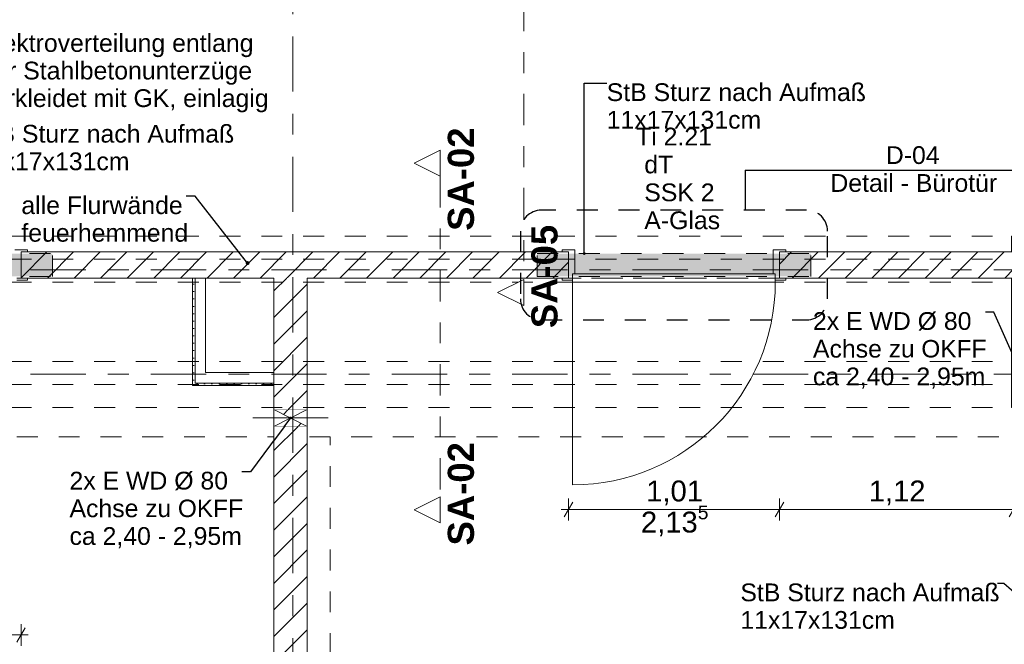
# Model space of a CAD drawing. Header units: metres. Extents: x -4 to 100, y -11 to 17.
# Tile 237 of 256: x 20.82 to 25.54, y 4.06 to 7.05. Entities that reach past the tile are written whole.
import ezdxf

# ---------------------------------------------------------------- set-up
doc = ezdxf.new("R2010")
doc.units = ezdxf.units.M
doc.header["$MEASUREMENT"] = 0
for name, pattern in [('Achse', [0.2, 0.1, -0.05, 0, -0.05]), ('Punktlinie eng', [0.0375, 0.0125, -0.025]), ('Schnittlinie', [0.3, 0.15, -0.075, 0, -0.075]), ('Strichlinie doppelt', [0.546806, 0.264583, -0.105833, 0.070556, -0.105833]), ('Strichlinie eng', [0.115, 0.075, -0.04]), ('Untersicht', [0.1, 0.075, -0.025]), ('Wipeout_Contour', [1, 0, -1])]:
    doc.linetypes.add(name, pattern=pattern)
for name, color, linetype in [('152 - Bemaßung_ Beschriftung.Ausbau', 7, 'Continuous'), ('203 - Marker.Schnitt - Ausbaudetail SA', 7, 'Continuous'), ('208 - Marker.Detail', 7, 'Continuous'), ('451 - Universal.Achsen Raster', 7, 'Continuous'), ('605 - Struktur.Wand Innen', 7, 'Continuous'), ('608 - Struktur.Träger', 7, 'Continuous'), ('650 - Abdeckung.Fußboden Aufbau', 7, 'Continuous'), ('Abbruch_605 - Struktur.Wand Innen', 7, 'Continuous'), ('Abbruch_606 - Struktur.Wand Innen Ausbau', 7, 'Continuous'), ('Neubau_152 - Bemaßung_ Beschriftung.Ausbau', 7, 'Continuous'), ('Neubau_605 - Struktur.Wand Innen', 7, 'Continuous'), ('Neubau_615 - Struktur.Sturz', 7, 'Continuous'), ('Neubau_653 - Abdeckung.TB Verkofferung', 7, 'Continuous')]:
    doc.layers.add(name, color=color, linetype=linetype)
doc.styles.add('ERSTELLTER_STIL_1', font='txt')
doc.styles.add('ERSTELLTER_STIL_2', font='txt')
doc.linetypes.add('Abbruch 1', pattern='A,0,[1,2022.0244.A_L5A-PL02.03_iC_Grundriss 1.OG1.Shx,S=0.001984,R=0,X=0,Y=0],-0.25,0', length=0.25)
doc.dimstyles.new('ERSTELLTER_STIL__5', dxfattribs={"dimtxt": 0.1, "dimasz": 0.0532, "dimexe": 0.18, "dimexo": 0.0625, "dimgap": 0, "dimtad": 1, "dimtih": 1, "dimtoh": 1, "dimzin": 0, "dimdsep": 46, "dimtxsty": 'ERSTELLTER_STIL_2', "dimblk": 'ARROWHEAD_2', "dimblk1": 'ARROWHEAD_2', "dimblk2": 'ARROWHEAD_2', "dimcen": 0.09, "dimse1": 1, "dimse2": 1, "dimclrd": 7, "dimclre": 7, "dimclrt": 7, "dimazin": 0, "dimtfac": 1, "dimtdec": 4, "dimtmove": 0, "dimatfit": 3, "dimfxl": 1, "dimtolj": 1, "dimtzin": 0, "dimarcsym": 0})
doc.dimstyles.new('ERSTELLTER_STIL__8', dxfattribs={"dimtxt": 0.18, "dimasz": 0.03648, "dimexe": 0.18, "dimexo": 0.0625, "dimgap": 0, "dimtad": 0, "dimtih": 1, "dimtoh": 1, "dimdec": 4, "dimzin": 0, "dimdsep": 46, "dimcen": 0.09, "dimadec": 0, "dimazin": 0, "dimtfac": 1, "dimtdec": 4, "dimtmove": 0, "dimatfit": 3, "dimldrblk": 'ARROWHEAD_11', "dimfxl": 1, "dimtolj": 1, "dimtzin": 0, "dimarcsym": 0})
doc.dimstyles.new('ERSTELLTER_STIL__9', dxfattribs={"dimtxt": 0.18, "dimasz": 0.02736, "dimexe": 0.18, "dimexo": 0.0625, "dimgap": 0, "dimtad": 0, "dimtih": 1, "dimtoh": 1, "dimdec": 4, "dimzin": 0, "dimdsep": 46, "dimcen": 0.09, "dimadec": 0, "dimazin": 0, "dimtfac": 1, "dimtdec": 4, "dimtmove": 0, "dimatfit": 3, "dimldrblk": 'ARROWHEAD_11', "dimfxl": 1, "dimtolj": 1, "dimtzin": 0, "dimarcsym": 0})
pattern_1 = [(45, (0, 0), (-0.0636396, 0.0636396), [])]
pattern_2 = [(45, (0, 0), (-0.01767767, 0.01767767), [0, -0.025])]

# ---------------------------------------------------------------- blocks, each defined once
blk = doc.blocks.new('ARROWHEAD_11')
at = {"color": 0, "linetype": 'Continuous', "lineweight": 0}
blk.add_line((0, 0), (-1, 0), dxfattribs=at)
at = {"color": 0, "linetype": 'Continuous', "lineweight": 0, "const_width": 0.25, "flags": 128}
blk.add_lwpolyline([(-0.125, 0, 1), (0.125, 0, 1)], format="xyb", close=True, dxfattribs=at)
blk = doc.blocks.new('*D630')
at = {"layer": '152 - Bemaßung_ Beschriftung.Ausbau', "color": 7, "linetype": 'Continuous', "lineweight": 5}
for p, q in [((23.4702, 4.7369), (23.4298, 4.6669)), ((23.45, 4.6494), (23.45, 4.7544)), ((24.4802, 4.7369), (24.4398, 4.6669)), ((24.46, 4.6494), (24.46, 4.7544)), ((23.4157, 4.7019), (23.45, 4.7019)), ((23.45, 4.7019), (24.46, 4.7019))]:
    blk.add_line(p, q, dxfattribs=at)
at = {"layer": '152 - Bemaßung_ Beschriftung.Ausbau', "color": 7, "lineweight": 5, "char_height": 0.1, "attachment_point": 7, "style": 'ERSTELLTER_STIL_2'}
for s, insert in [('\\A1;{\\pql;\\fArial|b0|i0|c0|p38;2,13\\fArial|b0|i0|c0|p38;\\A1{\\H.66x;\\S5^  ;}}', (23.7969, 4.5625)), ('\\A1;{\\pql;\\fArial|b0|i0|c0|p38;1,01}', (23.8219, 4.7219))]:
    blk.add_mtext(s, dxfattribs=dict(at, insert=insert))
blk = doc.blocks.new('ARROWHEAD_2')
at = {"color": 0, "linetype": 'Continuous', "lineweight": 0}
for p, q in [((0, 0), (-1, 0)), ((-0.378, -0.655), (0.378, 0.655))]:
    blk.add_line(p, q, dxfattribs=at)
blk = doc.blocks.new('*D631')
at = {"layer": '152 - Bemaßung_ Beschriftung.Ausbau', "color": 7, "linetype": 'Continuous', "lineweight": 5}
for p, q in [((24.4802, 4.7369), (24.4398, 4.6669)), ((24.46, 4.6494), (24.46, 4.7544)), ((25.5598, 4.6669), (25.6002, 4.7369)), ((25.58, 4.6494), (25.58, 4.7544)), ((24.46, 4.7019), (25.58, 4.7019)), ((25.58, 4.7019), (25.6142, 4.7019))]:
    blk.add_line(p, q, dxfattribs=at)
at = {"layer": '152 - Bemaßung_ Beschriftung.Ausbau', "color": 7, "lineweight": 5, "insert": (24.887, 4.7219), "char_height": 0.1, "attachment_point": 7, "style": 'ERSTELLTER_STIL_2'}
blk.add_mtext('\\A1;{\\pql;\\fArial|b0|i0|c0|p38;1,12}', dxfattribs=at)
blk = doc.blocks.new('*D633')
at = {"layer": '152 - Bemaßung_ Beschriftung.Ausbau', "color": 7, "linetype": 'Continuous', "lineweight": 5}
for p, q in [((19.82, 4.0486), (19.82, 4.1536)), ((20.83, 4.0486), (20.83, 4.1536)), ((19.8402, 4.1361), (19.7998, 4.0661)), ((19.82, 4.1011), (20.83, 4.1011)), ((20.8098, 4.0661), (20.8502, 4.1361)), ((20.83, 4.1011), (20.8642, 4.1011))]:
    blk.add_line(p, q, dxfattribs=at)
at = {"layer": '152 - Bemaßung_ Beschriftung.Ausbau', "color": 7, "lineweight": 5, "char_height": 0.1, "attachment_point": 7, "style": 'ERSTELLTER_STIL_2'}
for s, insert in [('\\A1;{\\pql;\\fArial|b0|i0|c0|p38;2,13\\fArial|b0|i0|c0|p38;\\A1{\\H.66x;\\S5^  ;}}', (20.1669, 3.9617)), ('\\A1;{\\pql;\\fArial|b0|i0|c0|p38;1,01}', (20.1919, 4.1211))]:
    blk.add_mtext(s, dxfattribs=dict(at, insert=insert))

msp = doc.modelspace()

# ---------------------------------------------------------------- hatches: boundary and pattern name
at = {"layer": 'Abbruch_605 - Struktur.Wand Innen', "linetype": 'Continuous', "lineweight": 0, "true_color": 0x000000}
h = msp.add_hatch(dxfattribs=at)
h.set_pattern_fill('MW_Ziegel_0001', color=18, style=0, pattern_type=2)
h.set_pattern_definition(pattern_1)
h.paths.add_polyline_path([(22.04, 5.18), (22.12, 5.14), (22.2, 5.18)])
h = msp.add_hatch(dxfattribs=at)
h.set_pattern_fill('MW_Ziegel_0001', color=18, style=0, pattern_type=2)
h.set_pattern_definition(pattern_1)
h.paths.add_polyline_path([(22.04, 5.1), (22.2, 5.1), (22.12, 5.14)])
at = {"layer": 'Abbruch_606 - Struktur.Wand Innen Ausbau', "linetype": 'Continuous', "lineweight": 0, "true_color": 0x000000}
h = msp.add_hatch(dxfattribs=at)
h.set_pattern_fill('Gips_0001', color=18, style=0, pattern_type=2)
h.set_pattern_definition(pattern_2)
h.paths.add_polyline_path([(21.6625, 5.3075), (21.65, 5.295), (21.6625, 5.295)])
h = msp.add_hatch(dxfattribs=at)
h.set_pattern_fill('Gips_0001', color=18, style=0, pattern_type=2)
h.set_pattern_definition(pattern_2)
h.paths.add_polyline_path([(21.65, 5.3075), (21.65, 5.295), (21.6625, 5.3075)])

# ---------------------------------------------------------------- linework, layer by layer
at = {"layer": '208 - Marker.Detail', "color": 30, "linetype": 'Continuous', "lineweight": 25, "true_color": 0xff6e00}
for p, q in [((24.2949, 6.3271), (24.2949, 6.135)), ((24.2949, 6.3271), (24.3449, 6.3271)), ((24.3449, 6.3271), (25.8449, 6.3271))]:
    msp.add_line(p, q, dxfattribs=at)
at = {"layer": '208 - Marker.Detail', "color": 30, "linetype": 'Punktlinie eng', "lineweight": 25, "true_color": 0xff6e00}
for p, q in [((24.59, 6.135), (23.32, 6.135)), ((23.32, 5.61), (24.59, 5.61))]:
    msp.add_line(p, q, dxfattribs=at)
for centre, start, end in [((23.32, 6.035), 90, 180), ((24.59, 6.035), 0, 90), ((24.59, 5.71), 270, 0)]:
    msp.add_arc(centre, 0.1, start, end, dxfattribs=at)
at = {"layer": '605 - Struktur.Wand Innen', "color": 1, "linetype": 'Continuous', "lineweight": 13}
for p, q in [((23.48, 5.945), (23.48, 5.83)), ((24.43, 5.945), (24.43, 5.83))]:
    msp.add_line(p, q, dxfattribs=at)
at = {"layer": '608 - Struktur.Träger', "color": 7, "linetype": 'Untersicht', "lineweight": 13}
msp.add_line((0.38, 6.01), (61.88, 6.01), dxfattribs=at)
at = {"layer": '650 - Abdeckung.Fußboden Aufbau', "color": 7, "linetype": 'Continuous', "lineweight": 13, "flags": 128}
for points in [[(24.46, 5.81), (24.46, 5.935), (25.57, 5.935), (25.57, 6.01), (25.89, 6.01), (25.89, 5.6695), (32.77, 5.6695), (32.77, 6.01), (33.09, 6.01), (33.09, 5.935), (34.21, 5.935), (34.21, 5.8285), (35.22, 5.8285), (35.22, 5.935), (37.85, 5.935), (37.85, 5.8285)], [(20.83, 5.81), (20.83, 5.935), (23.45, 5.935), (23.45, 5.81)], [(18.61, 0.71), (18.69, 0.71), (18.69, 0.255), (21.97, 0.255), (21.97, 0.71), (22.04, 0.71), (22.04, 5.81), (20.83, 5.81)], [(23.45, 5.81), (22.2, 5.81)], [(22.2, 5.81), (22.2, 0.71)], [(25.64, 5.19), (25.57, 5.19), (25.57, 5.81), (24.46, 5.81)]]:
    msp.add_lwpolyline(points, dxfattribs=at)
at = {"layer": '650 - Abdeckung.Fußboden Aufbau', "color": 7, "linetype": 'Strichlinie eng', "lineweight": 13, "flags": 128}
for points in [[(19.82, 5.81), (20.83, 5.81)], [(24.46, 5.81), (23.45, 5.81)]]:
    msp.add_lwpolyline(points, dxfattribs=at)
at = {"layer": 'Abbruch_605 - Struktur.Wand Innen', "color": 160, "linetype": 'Abbruch 1', "lineweight": 5, "true_color": 0x3232ff}
msp.add_line((21.94, 5.14), (22.3, 5.14), dxfattribs=at)
msp.add_line((21.94, 5.14), (22.3, 5.14), dxfattribs=at)
at = {"layer": 'Abbruch_605 - Struktur.Wand Innen', "color": 7, "linetype": 'Abbruch 1', "lineweight": 18}
for p, q in [((22.2, 5.18), (22.04, 5.18)), ((22.04, 5.1), (22.2, 5.1))]:
    msp.add_line(p, q, dxfattribs=at)
at = {"layer": 'Abbruch_605 - Struktur.Wand Innen', "color": 7, "linetype": 'Abbruch 1', "lineweight": 18, "flags": 128}
for points in [[(22.04, 5.18), (22.04, 5.1)], [(22.2, 5.1), (22.2, 5.18)]]:
    msp.add_lwpolyline(points, dxfattribs=at)
at = {"layer": 'Abbruch_606 - Struktur.Wand Innen Ausbau', "color": 7, "linetype": 'Abbruch 1', "lineweight": 5}
for p, q in [((21.6625, 5.3575), (21.6625, 5.3075)), ((21.6625, 5.3075), (21.7125, 5.3075)), ((21.6625, 5.3075), (21.7125, 5.3075))]:
    msp.add_line(p, q, dxfattribs=at)
at = {"layer": 'Abbruch_606 - Struktur.Wand Innen Ausbau', "color": 7, "linetype": 'Abbruch 1', "lineweight": 5, "flags": 128}
msp.add_lwpolyline([(21.65, 5.295), (21.6625, 5.295)], dxfattribs=at)
at = {"layer": 'Neubau_605 - Struktur.Wand Innen', "color": 1, "linetype": 'Continuous', "lineweight": 9}
for p, q in [((22.04, 5.1), (22.2, 5.18)), ((22.04, 5.18), (22.2, 5.1))]:
    msp.add_line(p, q, dxfattribs=at)
at = {"layer": 'Neubau_653 - Abdeckung.TB Verkofferung', "color": 1, "linetype": 'Untersicht', "lineweight": 9}
for p, q in [((18.61, 5.81), (25.64, 5.81)), ((18.61, 5.0505), (25.64, 5.0505)), ((22.31, 1.01), (22.31, 5.0505))]:
    msp.add_line(p, q, dxfattribs=at)

# ---------------------------------------------------------------- texts
at = {"layer": '203 - Marker.Schnitt - Ausbaudetail SA', "color": 7, "lineweight": 13, "char_height": 0.125, "rotation": 90, "style": 'ERSTELLTER_STIL_1'}
for s, insert, attachment_point in [('\\A1;{\\pql;\\pt0;\\fArial|b1|i0|c0|p38;SA-02}', (22.9992, 6.0359), 7), ('\\A1;{\\pqr;\\pt0;\\fArial|b1|i0|c0|p38;SA-02}', (22.9992, 5.0246), 9)]:
    msp.add_mtext(s, dxfattribs=dict(at, insert=insert, attachment_point=attachment_point))
at = {"layer": '208 - Marker.Detail', "color": 30, "lineweight": 25, "true_color": 0xff6e00, "char_height": 0.085, "style": 'ERSTELLTER_STIL_2'}
for s, insert, attachment_point in [('\\A1;{\\pql;\\fArial|b0|i0|c0|p38;D-04}', (24.969, 6.3549), 7), ('\\A1;{\\pql;\\fArial|b0|i0|c0|p38;Detail - Bürotür}', (24.7036, 6.3077), 1)]:
    msp.add_mtext(s, dxfattribs=dict(at, insert=insert, attachment_point=attachment_point))
at = {"layer": '605 - Struktur.Wand Innen', "color": 1, "lineweight": 9, "char_height": 0.085, "style": 'ERSTELLTER_STIL_2'}
for s, insert, attachment_point in [('\\A1;{\\pqc;\\pt0;\\fArial|b0|i0|c0|p38;Ti 2.21}', (23.955, 6.4449), 8), ('\\A1;{\\pqr;\\pt0;\\fArial|b0|i0|c0|p38;}', (23.7475, 6.4157), 3), ('\\A1;{\\pql;\\pt0;\\fArial|b0|i0|c0|p38;dT}', (23.8128, 6.3963), 1), ('\\A1;{\\pqr;\\pt0;\\fArial|b0|i0|c0|p38;}', (23.7475, 6.2821), 3), ('\\A1;{\\pql;\\pt0;\\fArial|b0|i0|c0|p38;SSK 2}', (23.8128, 6.2627), 1), ('\\A1;{\\pqr;\\pt0;\\fArial|b0|i0|c0|p38;}', (23.7475, 6.1486), 3), ('\\A1;{\\pql;\\pt0;\\fArial|b0|i0|c0|p38;A-Glas}', (23.8128, 6.1291), 1)]:
    msp.add_mtext(s, dxfattribs=dict(at, insert=insert, attachment_point=attachment_point))
at = {"layer": 'Neubau_152 - Bemaßung_ Beschriftung.Ausbau', "color": 1, "linetype": 'Continuous', "lineweight": 13, "insert": (20.6356, 6.9779), "char_height": 0.085, "attachment_point": 1, "line_spacing_factor": 0.931953, "style": 'ERSTELLTER_STIL_2'}
msp.add_mtext('\\A1;{\\pql;\\fArial|b0|i0|c0|p38;Elektroverteilung entlang\\P\\pql;\\fArial|b0|i0|c0|p38;de\\fArial|b0|i0|c0|p38;r\\fArial|b0|i0|c0|p38; \\fArial|b0|i0|c0|p38;Stahlbetonu\\fArial|b0|i0|c0|p38;nterz\\fArial|b0|i0|c0|p38;üge\\P\\pql;\\fArial|b0|i0|c0|p38;verkleidet mit GK, einlagig}', dxfattribs=at)
at = {"layer": 'Neubau_152 - Bemaßung_ Beschriftung.Ausbau', "color": 7, "linetype": 'Continuous', "lineweight": 9, "char_height": 0.085, "attachment_point": 1, "style": 'ERSTELLTER_STIL_2'}
for s, insert, line_spacing_factor in [('\\A1;{\\pql;\\fArial|b0|i0|c0|p38;StB Sturz\\fArial|b0|i0|c0|p38; nach Aufmaß\\P\\pql;\\fArial|b0|i0|c0|p38;11\\fArial|b0|i0|c0|p38;x\\fArial|b0|i0|c0|p38;17\\fArial|b0|i0|c0|p38;x\\fArial|b0|i0|c0|p38;131\\fArial|b0|i0|c0|p38;cm}', (23.6331, 6.7424), 0.931204), ('\\A1;{\\pql;\\fArial|b0|i0|c0|p38;StB Sturz\\fArial|b0|i0|c0|p38; nach Aufmaß\\P\\pql;\\fArial|b0|i0|c0|p38;11\\fArial|b0|i0|c0|p38;x\\fArial|b0|i0|c0|p38;17\\fArial|b0|i0|c0|p38;x\\fArial|b0|i0|c0|p38;131\\fArial|b0|i0|c0|p38;cm}', (20.6096, 6.5434), 0.931204), ('\\A1;{\\pql;\\fArial|b0|i0|c0|p38;2x \\fArial|b0|i0|c0|p38;E WD Ø 80\\P\\pql;\\fArial|b0|i0|c0|p38;Achse \\fArial|b0|i0|c0|p38;\\H0.983357x;zu OKF\\fArial|b0|i0|c0|p38;\\H1.016925x;F\\P\\pql;\\fArial|b0|i0|c0|p38;ca\\fArial|b0|i0|c0|p38; 2,40 - 2,95m}', (24.6201, 5.6468), 0.93588), ('\\A1;{\\pql;\\fArial|b0|i0|c0|p38;2x \\fArial|b0|i0|c0|p38;E WD Ø 80\\P\\pql;\\fArial|b0|i0|c0|p38;Achse \\fArial|b0|i0|c0|p38;\\H0.983357x;zu OKF\\fArial|b0|i0|c0|p38;\\H1.016925x;F\\P\\pql;\\fArial|b0|i0|c0|p38;ca\\fArial|b0|i0|c0|p38; 2,40 - 2,95m}', (21.0617, 4.8826), 0.93588), ('\\A1;{\\pql;\\fArial|b0|i0|c0|p38;StB Sturz\\fArial|b0|i0|c0|p38; nach Aufmaß\\P\\pql;\\fArial|b0|i0|c0|p38;11\\fArial|b0|i0|c0|p38;x\\fArial|b0|i0|c0|p38;17\\fArial|b0|i0|c0|p38;x\\fArial|b0|i0|c0|p38;131\\fArial|b0|i0|c0|p38;cm}', (24.2728, 4.3476), 0.931204)]:
    msp.add_mtext(s, dxfattribs=dict(at, insert=insert, line_spacing_factor=line_spacing_factor))

# ---------------------------------------------------------------- leaders
at = {"layer": 'Neubau_152 - Bemaßung_ Beschriftung.Ausbau', "color": 1, "linetype": 'Continuous', "lineweight": 13, "annotation_type": 0, "has_hookline": 1, "hookline_direction": 1}
for points, text_width in [([(25.71, 5.14), (25.4865, 5.6468), (25.4453, 5.6468)], 0.8253), ([(25.6965, 4.2049), (25.5344, 4.3476), (25.5034, 4.3476)], 1.2306)]:
    msp.add_leader(points, dimstyle='ERSTELLTER_STIL__9', dxfattribs=dict(at, text_width=text_width))

# ---------------------------------------------------------------- next in the draw order: wipeouts: each hides what was drawn before it
at = {"color": 254, "linetype": 'Wipeout_Contour', "lineweight": 0, "ltscale": 91.62455}
msp.add_wipeout([(20.83, 5.935), (20.83, 5.81), (23.45, 5.81), (23.45, 5.935)], dxfattribs=at).dxf.layer = '605 - Struktur.Wand Innen'
at = {"color": 254, "linetype": 'Wipeout_Contour', "lineweight": 0, "ltscale": 102.809918}
msp.add_wipeout([(24.46, 5.935), (24.46, 5.81), (25.58, 5.81), (25.58, 5.935)], dxfattribs=at).dxf.layer = '605 - Struktur.Wand Innen'
at = {"color": 254, "linetype": 'Wipeout_Contour', "lineweight": 0, "ltscale": 89.659123}
msp.add_wipeout([(22.2, 5.1), (22.04, 5.1), (22.04, 0.7), (22.2, 0.7)], dxfattribs=at).dxf.layer = '605 - Struktur.Wand Innen'

# ---------------------------------------------------------------- next in the draw order: hatches: boundary and pattern name
at = {"layer": '605 - Struktur.Wand Innen', "linetype": 'Continuous', "lineweight": 0, "true_color": 0x000000}
h = msp.add_hatch(dxfattribs=at)
h.set_pattern_fill('MW_Ziegel_0001', color=18, style=0, pattern_type=2)
h.set_pattern_definition(pattern_1)
h.paths.add_polyline_path([(20.83, 5.935), (20.83, 5.81), (23.45, 5.81), (23.45, 5.935)])
h = msp.add_hatch(dxfattribs=at)
h.set_pattern_fill('MW_Ziegel_0001', color=18, style=0, pattern_type=2)
h.set_pattern_definition(pattern_1)
h.paths.add_polyline_path([(24.46, 5.935), (24.46, 5.81), (25.58, 5.81), (25.58, 5.935)])
h = msp.add_hatch(dxfattribs=at)
h.set_pattern_fill('MW_Ziegel_0001', color=18, style=0, pattern_type=2)
h.set_pattern_definition(pattern_1)
h.paths.add_polyline_path([(22.2, 5.1), (22.04, 5.1), (22.04, 0.7), (22.2, 0.7)])
at = {"layer": 'Abbruch_606 - Struktur.Wand Innen Ausbau', "linetype": 'Continuous', "lineweight": 0, "true_color": 0x000000}
h = msp.add_hatch(dxfattribs=at)
h.set_pattern_fill('Gips_0001', color=18, style=0, pattern_type=2)
h.set_pattern_definition(pattern_2)
h.paths.add_polyline_path([(21.6625, 5.3075), (21.6625, 5.81), (21.65, 5.81), (21.65, 5.3075)])
at = {"layer": 'Neubau_615 - Struktur.Sturz', "linetype": 'Continuous', "lineweight": 0, "true_color": 0x3f0000}
for points in [[(19.67, 5.9275), (19.67, 5.8175), (20.98, 5.8175), (20.98, 5.9275)], [(23.3, 5.9275), (23.3, 5.8175), (24.61, 5.8175), (24.61, 5.9275)]]:
    msp.add_hatch(color=18, dxfattribs=at).paths.add_polyline_path(points)

# ---------------------------------------------------------------- next in the draw order: linework, layer by layer
at = {"layer": '203 - Marker.Schnitt - Ausbaudetail SA', "color": 7, "linetype": 'Schnittlinie', "lineweight": 13}
for p, q in [((23.2359, 8.4915), (23.2359, 5.8032)), ((22.8359, 6.2975), (22.8359, 4.763))]:
    msp.add_line(p, q, dxfattribs=at)
at = {"layer": '208 - Marker.Detail', "color": 30, "linetype": 'Punktlinie eng', "lineweight": 25, "true_color": 0xff6e00}
msp.add_line((24.69, 5.71), (24.69, 6.035), dxfattribs=at)
at = {"layer": '451 - Universal.Achsen Raster', "color": 160, "linetype": 'Strichlinie doppelt', "lineweight": 9, "true_color": 0x3232ff}
msp.add_line((64.935, 5.85), (-3.175, 5.85), dxfattribs=at)
at = {"layer": '605 - Struktur.Wand Innen', "color": 1, "linetype": 'Continuous', "lineweight": 13}
for p, q in [((20.86, 5.945), (20.8, 5.945)), ((20.86, 5.935), (20.86, 5.945)), ((23.42, 5.935), (23.42, 5.945)), ((23.42, 5.945), (23.48, 5.945)), ((24.49, 5.945), (24.43, 5.945)), ((24.49, 5.935), (24.49, 5.945)), ((20.83, 5.81), (20.83, 5.935)), ((20.83, 5.935), (20.86, 5.935)), ((23.45, 5.935), (23.42, 5.935)), ((23.45, 5.81), (23.45, 5.935)), ((24.46, 5.81), (24.46, 5.935)), ((24.46, 5.935), (24.49, 5.935)), ((20.81, 5.8), (20.86, 5.8)), ((20.86, 5.81), (20.83, 5.81)), ((20.86, 5.8), (20.86, 5.81)), ((23.42, 5.8), (23.42, 5.81)), ((23.42, 5.81), (23.45, 5.81)), ((23.47, 5.8), (23.42, 5.8)), ((23.48, 5.83), (23.47, 5.83)), ((23.47, 5.83), (23.47, 5.8)), ((24.44, 5.83), (23.47, 5.83)), ((23.47, 5.83), (23.47, 5.79)), ((24.43, 5.83), (24.44, 5.83)), ((24.44, 5.83), (24.44, 5.8)), ((24.44, 5.79), (24.44, 5.83)), ((24.44, 5.8), (24.49, 5.8)), ((24.49, 5.81), (24.46, 5.81)), ((24.49, 5.8), (24.49, 5.81)), ((23.47, 5.79), (24.44, 5.79)), ((23.47, 5.79), (23.47, 4.82))]:
    msp.add_line(p, q, dxfattribs=at)
at = {"layer": '605 - Struktur.Wand Innen', "color": 7, "linetype": 'Continuous', "lineweight": 18}
for p, q in [((20.83, 5.935), (20.83, 5.81)), ((20.83, 5.935), (20.83, 5.81)), ((20.83, 5.935), (20.83, 5.81)), ((23.45, 5.81), (23.45, 5.935)), ((23.45, 5.81), (23.45, 5.935)), ((23.45, 5.81), (23.45, 5.935)), ((24.46, 5.81), (24.46, 5.935)), ((24.46, 5.81), (24.46, 5.935)), ((24.46, 5.81), (24.46, 5.935))]:
    msp.add_line(p, q, dxfattribs=at)
at = {"layer": '605 - Struktur.Wand Innen', "color": 7, "linetype": 'Continuous', "lineweight": 18, "flags": 128}
for points in [[(23.45, 5.935), (20.83, 5.935)], [(25.58, 5.935), (24.46, 5.935)], [(20.83, 5.81), (22.04, 5.81)], [(22.2, 5.81), (23.45, 5.81)], [(24.46, 5.81), (25.58, 5.81)], [(22.04, 5.1), (22.04, 0.7)], [(22.2, 0.7), (22.2, 5.1)]]:
    msp.add_lwpolyline(points, dxfattribs=at)
at = {"layer": '605 - Struktur.Wand Innen', "color": 1, "linetype": 'Continuous', "lineweight": 9}
msp.add_arc((23.47, 5.79), 0.97, 270, 0, dxfattribs=at)
at = {"layer": '608 - Struktur.Träger', "color": 7, "linetype": 'Achse', "lineweight": 9}
msp.add_line((0.38, 5.9), (61.88, 5.9), dxfattribs=at)
at = {"layer": 'Abbruch_606 - Struktur.Wand Innen Ausbau', "color": 7, "linetype": 'Abbruch 1', "lineweight": 5}
msp.add_line((21.6625, 5.81), (21.6625, 5.3575), dxfattribs=at)
at = {"layer": 'Abbruch_606 - Struktur.Wand Innen Ausbau', "color": 7, "linetype": 'Abbruch 1', "lineweight": 5, "flags": 128}
for points in [[(21.65, 5.81), (21.65, 5.295)], [(21.65, 5.81), (21.6625, 5.81)], [(21.6625, 5.81), (21.7125, 5.81)], [(21.7125, 5.3575), (21.7125, 5.81)]]:
    msp.add_lwpolyline(points, dxfattribs=at)
at = {"layer": 'Neubau_615 - Struktur.Sturz', "color": 1, "linetype": 'Punktlinie eng', "lineweight": 13}
for p, q in [((19.67, 5.9275), (20.98, 5.9275)), ((20.98, 5.8175), (20.98, 5.9275)), ((23.3, 5.9275), (24.61, 5.9275)), ((23.3, 5.8175), (23.3, 5.9275)), ((24.61, 5.8175), (24.61, 5.9275)), ((19.67, 5.8175), (20.98, 5.8175)), ((23.3, 5.8175), (24.61, 5.8175))]:
    msp.add_line(p, q, dxfattribs=at)
at = {"layer": 'Neubau_653 - Abdeckung.TB Verkofferung', "color": 1, "linetype": 'Untersicht', "lineweight": 9}
for p in [(22.2, 1.01), (22.31, 5.0505)]:
    msp.add_line(p, (22.2, 5.0505), dxfattribs=at)

# ---------------------------------------------------------------- next in the draw order: texts
at = {"layer": '152 - Bemaßung_ Beschriftung.Ausbau', "color": 7, "linetype": 'Continuous', "lineweight": 9, "insert": (20.8313, 6.2013), "char_height": 0.085, "attachment_point": 1, "line_spacing_factor": 0.93321, "style": 'ERSTELLTER_STIL_2'}
msp.add_mtext('\\A1;{\\pql;\\fArial|b0|i0|c0|p38;a\\fArial|b0|i0|c0|p38;lle Flurwände\\P\\pql;\\fArial|b0|i0|c0|p38;feuerhemmend}', dxfattribs=at)
at = {"layer": '203 - Marker.Schnitt - Ausbaudetail SA', "color": 7, "lineweight": 13, "insert": (23.3992, 6.0648), "char_height": 0.125, "attachment_point": 9, "rotation": 90, "style": 'ERSTELLTER_STIL_1'}
msp.add_mtext('\\A1;{\\pqr;\\pt0;\\fArial|b1|i0|c0|p38;SA-05}', dxfattribs=at)

# ---------------------------------------------------------------- next in the draw order: dimensions: what is measured, and where the dimension line sits
at = {"layer": '152 - Bemaßung_ Beschriftung.Ausbau', "color": 7, "linetype": 'Continuous', "lineweight": 5}
for base, p1, p2, picture, middle in [((24.46, 4.7019), (23.45, 5.945), (24.46, 5.945), '*D630', (23.9518, 4.7719)), ((25.58, 4.7019), (24.46, 5.945), (25.58, 5.2), '*D631', (25.0168, 4.7719)), ((20.83, 4.1011), (19.82, 5.8), (20.83, 5.8), '*D633', (20.3218, 4.1711))]:
    dim = msp.add_linear_dim(base=base, p1=p1, p2=p2, dimstyle='ERSTELLTER_STIL__5', dxfattribs=at)
    dim.commit()
    dim.dimension.update_dxf_attribs({"geometry": picture, "text_midpoint": middle, "dimtype": 160})

# ---------------------------------------------------------------- next in the draw order: leaders
at = {"layer": '152 - Bemaßung_ Beschriftung.Ausbau', "color": 7, "linetype": 'Continuous', "lineweight": 9, "annotation_type": 0, "has_hookline": 1, "hookline_direction": 1, "text_width": 0.7882}
msp.add_leader([(21.9144, 5.8818), (21.6631, 6.2013), (21.6195, 6.2013)], dimstyle='ERSTELLTER_STIL__8', dxfattribs=at)
at = {"layer": 'Neubau_152 - Bemaßung_ Beschriftung.Ausbau', "color": 1, "linetype": 'Continuous', "lineweight": 13, "annotation_type": 0, "has_hookline": 1}
for points, dimstyle, hookline_direction, text_width in [([(19.6273, 5.14), (20.5421, 6.9779), (20.6356, 6.9779)], 'ERSTELLTER_STIL__8', 0, 1.3686), ([(23.5254, 5.9275), (23.5254, 6.7424), (23.6331, 6.7424)], 'ERSTELLTER_STIL__9', 0, 1.2306), ([(20.562, 5.9275), (20.562, 6.5434), (20.6096, 6.5434)], 'ERSTELLTER_STIL__9', 0, 1.2306), ([(22.12, 5.14), (21.9281, 4.8826), (21.887, 4.8826)], 'ERSTELLTER_STIL__9', 1, 0.8253)]:
    msp.add_leader(points, dimstyle=dimstyle, dxfattribs=dict(at, hookline_direction=hookline_direction, text_width=text_width))

# ---------------------------------------------------------------- next in the draw order: wipeouts: each hides what was drawn before it
at = {"color": 254, "linetype": 'Wipeout_Contour', "lineweight": 0, "ltscale": 70.521801}
msp.add_wipeout([(22.8359, 6.4225), (22.7109, 6.36), (22.8359, 6.2975)], dxfattribs=at).dxf.layer = '203 - Marker.Schnitt - Ausbaudetail SA'
at = {"color": 254, "linetype": 'Wipeout_Contour', "lineweight": 0, "ltscale": 69.340826}
msp.add_wipeout([(22.8359, 4.638), (22.8359, 4.763), (22.7109, 4.7005)], dxfattribs=at).dxf.layer = '203 - Marker.Schnitt - Ausbaudetail SA'
at = {"color": 254, "linetype": 'Wipeout_Contour', "lineweight": 0, "ltscale": 91.191216}
msp.add_wipeout([(22.2, 5.81), (22.04, 5.81), (22.04, 5.18), (22.2, 5.18)], dxfattribs=at).dxf.layer = '605 - Struktur.Wand Innen'

# ---------------------------------------------------------------- next in the draw order: hatches: boundary and pattern name
at = {"layer": '605 - Struktur.Wand Innen', "linetype": 'Continuous', "lineweight": 0, "true_color": 0x000000}
h = msp.add_hatch(dxfattribs=at)
h.set_pattern_fill('MW_Ziegel_0001', color=18, style=0, pattern_type=2)
h.set_pattern_definition(pattern_1)
h.paths.add_polyline_path([(22.2, 5.81), (22.04, 5.81), (22.04, 5.18), (22.2, 5.18)])
at = {"layer": 'Abbruch_606 - Struktur.Wand Innen Ausbau', "linetype": 'Continuous', "lineweight": 0, "true_color": 0x000000}
h = msp.add_hatch(dxfattribs=at)
h.set_pattern_fill('Gips_0001', color=18, style=0, pattern_type=2)
h.set_pattern_definition(pattern_2)
h.paths.add_polyline_path([(21.6625, 5.295), (22.04, 5.295), (22.04, 5.3075), (21.6625, 5.3075)])

# ---------------------------------------------------------------- next in the draw order: linework, layer by layer
at = {"layer": '203 - Marker.Schnitt - Ausbaudetail SA', "color": 7, "linetype": 'Continuous', "lineweight": 13, "flags": 128}
for points in [[(22.8359, 6.4225), (22.8359, 6.2975), (22.7109, 6.36)], [(22.8359, 4.638), (22.8359, 4.763), (22.7109, 4.7005)]]:
    msp.add_lwpolyline(points, close=True, dxfattribs=at)
at = {"layer": '451 - Universal.Achsen Raster', "color": 160, "linetype": 'Strichlinie doppelt', "lineweight": 9, "true_color": 0x3232ff}
for p, q in [((22.13, -10.585), (22.13, 16.355)), ((64.935, 5.35), (-3.175, 5.35))]:
    msp.add_line(p, q, dxfattribs=at)
at = {"layer": '605 - Struktur.Wand Innen', "color": 7, "linetype": 'Continuous', "lineweight": 18, "flags": 128}
for points in [[(22.04, 5.81), (22.04, 5.18)], [(22.2, 5.18), (22.2, 5.81)]]:
    msp.add_lwpolyline(points, dxfattribs=at)
at = {"layer": '608 - Struktur.Träger', "color": 7, "linetype": 'Untersicht', "lineweight": 13}
for p, q in [((0.38, 5.79), (61.88, 5.79)), ((0.38, 5.41), (61.88, 5.41)), ((0.38, 5.19), (61.88, 5.19))]:
    msp.add_line(p, q, dxfattribs=at)
at = {"layer": '608 - Struktur.Träger', "color": 7, "linetype": 'Achse', "lineweight": 9}
msp.add_line((0.38, 5.3), (61.88, 5.3), dxfattribs=at)
at = {"layer": 'Abbruch_606 - Struktur.Wand Innen Ausbau', "color": 7, "linetype": 'Abbruch 1', "lineweight": 5}
msp.add_line((21.7125, 5.3075), (22.04, 5.3075), dxfattribs=at)
at = {"layer": 'Abbruch_606 - Struktur.Wand Innen Ausbau', "color": 7, "linetype": 'Abbruch 1', "lineweight": 5, "flags": 128}
for points in [[(22.04, 5.3575), (21.7125, 5.3575)], [(22.04, 5.3075), (22.04, 5.3575)], [(21.6625, 5.295), (22.04, 5.295)], [(22.04, 5.295), (22.04, 5.3075)]]:
    msp.add_lwpolyline(points, dxfattribs=at)

# ---------------------------------------------------------------- next in the draw order: wipeouts: each hides what was drawn before it
at = {"color": 254, "linetype": 'Wipeout_Contour', "lineweight": 0, "ltscale": 71.205679}
msp.add_wipeout([(23.2359, 5.6782), (23.2359, 5.8032), (23.1109, 5.7407)], dxfattribs=at).dxf.layer = '203 - Marker.Schnitt - Ausbaudetail SA'

# ---------------------------------------------------------------- next in the draw order: linework, layer by layer
at = {"layer": '203 - Marker.Schnitt - Ausbaudetail SA', "color": 7, "linetype": 'Continuous', "lineweight": 13, "flags": 128}
msp.add_lwpolyline([(23.2359, 5.6782), (23.2359, 5.8032), (23.1109, 5.7407)], close=True, dxfattribs=at)
at = {"layer": '208 - Marker.Detail', "color": 30, "linetype": 'Punktlinie eng', "lineweight": 25, "true_color": 0xff6e00}
msp.add_line((23.22, 6.035), (23.22, 5.71), dxfattribs=at)
msp.add_arc((23.32, 5.71), 0.1, 180, 270, dxfattribs=at)

doc.saveas('drawing.dxf')
